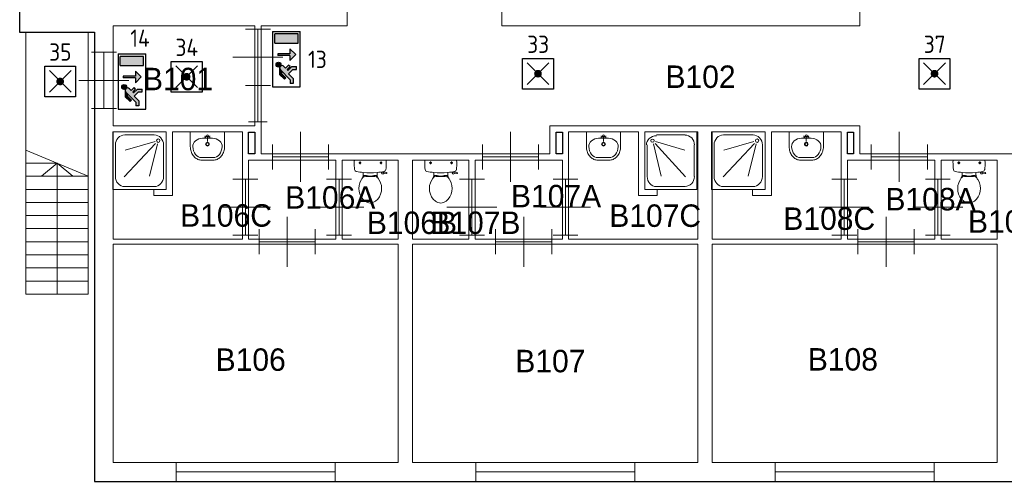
# Model space of a CAD drawing. Header units: millimetres. Extents: x 0 to 597, y 0 to 420.
# Tile 1 of 18: x 60 to 162, y 90 to 138. Entities that reach past the tile are written whole.
import ezdxf
from ezdxf.enums import TextEntityAlignment as Align

# ---------------------------------------------------------------- set-up
doc = ezdxf.new("R2010")
doc.units = ezdxf.units.MM
doc.header["$LTSCALE"] = 100
for name, color, linetype in [('BINNENMUUR', 7, 'Continuous'), ('BOUWKUNDE', 7, 'Continuous'), ('BUITENMUUR', 7, 'Continuous'), ('EL6350--Noodverlichting', 3, 'Continuous'), ('SANITAIR', 7, 'Continuous'), ('TRAP', 7, 'Continuous')]:
    doc.layers.add(name, color=color, linetype=linetype)
doc.layers.add('LABEL', color=7, linetype='Continuous', lineweight=0)
doc.styles.add('dgn175', font='dgn175.shx')
doc.styles.add('ISO18', font='ISO.shx', dxfattribs={"width": 0.9, "height": 1.8})

# ---------------------------------------------------------------- blocks, each defined once
blk = doc.blocks.new('22314')
at = {"layer": 'SANITAIR', "color": 7, "linetype": 'Continuous', "lineweight": 0}
for p, q in [((0.175, -0.153), (0.643, -0.291)), ((0.188, -0.046), (0.647, -0.046)), ((0.042, -0.713), (0.042, -0.207)), ((0.139, -0.192), (0.264, -0.708)), ((0.655, -0.721), (0.166, -0.183)), ((0.793, -0.207), (0.793, -0.713)), ((0.647, -0.874), (0.188, -0.874))]:
    blk.add_line(p, q, dxfattribs=at)
at = {"layer": 'SANITAIR', "color": 7, "linetype": 'Continuous', "lineweight": 0, "flags": 128}
blk.add_lwpolyline([(0.835, 0), (0, 0), (0, -0.92), (0.835, -0.92), (0.835, 0)], close=True, dxfattribs=at)
at = {"layer": 'SANITAIR', "color": 7, "linetype": 'Continuous', "lineweight": 0}
for centre, major_axis, ratio, start_param, end_param in [((0.188, -0.208), (-0.161, 0), 0.913112, 4.712389, 6.283185), ((0.648, -0.208), (0, -0.158), 0.943746, 1.570796, 3.141593), ((0.188, -0.714), (0, -0.161), 0.907611, 4.712389, 6.283185), ((0.648, -0.714), (0, -0.158), 0.943746, 0, 1.570796)]:
    blk.add_ellipse(centre, major_axis=major_axis, ratio=ratio, start_param=start_param, end_param=end_param, dxfattribs=at)
blk.add_ellipse((0.126, -0.139), major_axis=(-0.0289, 0), ratio=0.913112, dxfattribs=at)
blk = doc.blocks.new('22013')
at = {"layer": 'SANITAIR', "color": 7, "linetype": 'Continuous', "lineweight": 0}
for p, q in [((0.248, 0), (-0.248, 0)), ((-0.143, -0.045), (-0.184, -0.045)), ((-0.163, -0.066), (-0.163, -0.024)), ((0.193, -0.045), (0.152, -0.045)), ((0.173, -0.065), (0.173, -0.025)), ((-0.111, -0.2), (-0.111, -0.23)), ((-0.101, -0.25), (-0.057, -0.25)), ((-0.101, -0.271), (-0.101, -0.25)), ((-0.067, -0.25), (-0.067, -0.268)), ((-0.057, -0.25), (-0.057, -0.267)), ((-0.057, -0.255), (-0.035, -0.255)), ((-0.035, -0.255), (-0.035, -0.26)), ((-0.035, -0.26), (0.035, -0.26)), ((0.057, -0.255), (0.035, -0.255)), ((0.035, -0.255), (0.035, -0.26)), ((0.101, -0.25), (0.057, -0.25)), ((0.057, -0.25), (0.057, -0.266)), ((0.067, -0.25), (0.067, -0.267)), ((0.101, -0.27), (0.101, -0.25)), ((0.111, -0.23), (0.111, -0.2)), ((0.178, -0.192), (0.183, -0.206)), ((0.181, -0.202), (0.21, -0.196)), ((0.211, -0.197), (0.208, -0.187)), ((0.262, -0.216), (0.21, -0.224)), ((0.222, -0.205), (0.259, -0.2)), ((0.264, -0.204), (0.266, -0.21))]:
    blk.add_line(p, q, dxfattribs=at)
for centre in [(-0.163, -0.045), (0.173, -0.045)]:
    blk.add_circle(centre, 0.012, dxfattribs=at)
for centre, radius, start, end in [((-0.214, -0.027), 0.0434, 141.7698, 181.0192), ((0.893, -0.028), 1.15, 180, 186.3309), ((-0.217, -0.151), 0.034, 186.3309, 259.2904), ((0.217, -0.151), 0.0335, 280.7271, 353.6509), ((0.214, -0.027), 0.0434, 358.9808, 38.2302), ((-0.892, -0.028), 1.15, 353.6509, 0), ((0, 0.995), 1.2, 259.2904, 264.6981), ((0.241, -0.553), 0.45, 146.1571, 148.9077), ((-0.24, -0.231), 0.129, 326.1571, 0), ((-0.1, -0.292), 0.02, 96.9358, 142.58), ((0, 0.992), 1.197, 264.6981, 275.3019), ((0.009, -1.191), 0.926, 84.3005, 96.9358), ((0.099, -0.29), 0.02, 37.7817, 84.3005), ((0, 0.995), 1.2, 275.3019, 280.7271), ((0.24, -0.231), 0.129, 180, 213.8429), ((-0.241, -0.553), 0.45, 31.0923, 33.8429), ((0.207, -0.2), 0.025, 195.9272, 278.4779), ((0.221, -0.195), 0.01, 191.8886, 277.2238), ((0.26, -0.205), 0.005, 15.7398, 97.2238), ((0.262, -0.212), 0.005, 278.4779, 15.7398), ((0.081, -0.456), 0.263, 148.9077, 230.8792), ((-0.08, -0.456), 0.263, 309.1208, 31.0923), ((0, -0.555), 0.135, 230.8792, 309.1208)]:
    blk.add_arc(centre, radius, start, end, dxfattribs=at)
blk = doc.blocks.new('2216')
at = {"layer": 'SANITAIR', "color": 7, "linetype": 'Continuous', "lineweight": 0}
for p, q in [((-0.079, -0.1), (0.079, -0.1)), ((0, -0.065), (-0.045, -0.082)), ((-0.037, -0.064), (-0.029, -0.089)), ((0, -0.065), (0.045, -0.082)), ((0, -0.065), (0, -0.153)), ((0.037, -0.064), (0.029, -0.089)), ((0.091, -0.41), (-0.091, -0.41))]:
    blk.add_line(p, q, dxfattribs=at)
at = {"layer": 'SANITAIR', "color": 7, "linetype": 'Continuous', "lineweight": 0, "flags": 128}
blk.add_lwpolyline([(-0.275, 0), (-0.275, -0.235), (-0.275, -0.235), (-0.274, -0.255), (-0.271, -0.274), (-0.268, -0.292), (-0.263, -0.31), (-0.256, -0.328), (-0.249, -0.345), (-0.24, -0.361), (-0.23, -0.376), (-0.219, -0.389), (-0.207, -0.402), (-0.195, -0.413), (-0.181, -0.423), (-0.167, -0.432), (-0.153, -0.439), (-0.138, -0.444), (-0.122, -0.448), (-0.107, -0.45), (-0.091, -0.45), (-0.091, -0.45), (0.091, -0.45), (0.091, -0.45), (0.107, -0.45), (0.122, -0.448), (0.138, -0.444), (0.153, -0.439), (0.167, -0.432), (0.181, -0.423), (0.195, -0.413), (0.207, -0.402), (0.219, -0.389), (0.23, -0.376), (0.24, -0.361), (0.249, -0.345), (0.256, -0.328), (0.263, -0.31), (0.268, -0.292), (0.271, -0.274), (0.274, -0.255), (0.275, -0.235), (0.275, -0.235), (0.275, 0), (-0.275, 0)], close=True, dxfattribs=at)
at = {"layer": 'SANITAIR', "color": 7, "linetype": 'Continuous', "lineweight": 0}
for centre, radius in [((0, -0.065), 0.0175), ((0, -0.195), 0.03), ((0, -0.195), 0.02)]:
    blk.add_circle(centre, radius, dxfattribs=at)
for centre, major_axis, ratio, start_param, end_param in [((-0.096, -0.21), (0.136, 0.04), 0.751905, 1.224555, 2.997882), ((0.096, -0.21), (-0.136, 0.04), 0.751905, 3.285304, 5.05863), ((-0.096, -0.23), (-0.002, 0.18), 0.771034, 1.586336, 3.157127), ((0.096, -0.23), (-0.002, -0.18), 0.771034, 6.267651, 7.838442)]:
    blk.add_ellipse(centre, major_axis=major_axis, ratio=ratio, start_param=start_param, end_param=end_param, dxfattribs=at)
blk = doc.blocks.new('22114')
at = {"layer": 'SANITAIR', "color": 7, "linetype": 'Continuous', "lineweight": 0}
for p, q in [((-0.079, -0.1), (0.079, -0.1)), ((0, -0.065), (-0.045, -0.082)), ((-0.037, -0.064), (-0.029, -0.089)), ((0, -0.065), (0.045, -0.082)), ((0, -0.065), (0, -0.153)), ((0.037, -0.064), (0.029, -0.089)), ((0.091, -0.41), (-0.091, -0.41))]:
    blk.add_line(p, q, dxfattribs=at)
at = {"layer": 'SANITAIR', "color": 7, "linetype": 'Continuous', "lineweight": 0, "flags": 128}
blk.add_lwpolyline([(-0.275, 0), (-0.275, -0.235), (-0.275, -0.235), (-0.274, -0.255), (-0.271, -0.274), (-0.268, -0.292), (-0.263, -0.31), (-0.256, -0.328), (-0.249, -0.345), (-0.24, -0.361), (-0.23, -0.376), (-0.219, -0.389), (-0.207, -0.402), (-0.195, -0.413), (-0.181, -0.423), (-0.167, -0.432), (-0.153, -0.439), (-0.138, -0.444), (-0.122, -0.448), (-0.107, -0.45), (-0.091, -0.45), (-0.091, -0.45), (0.091, -0.45), (0.091, -0.45), (0.107, -0.45), (0.122, -0.448), (0.138, -0.444), (0.153, -0.439), (0.167, -0.432), (0.181, -0.423), (0.195, -0.413), (0.207, -0.402), (0.219, -0.389), (0.23, -0.376), (0.24, -0.361), (0.249, -0.345), (0.256, -0.328), (0.263, -0.31), (0.268, -0.292), (0.271, -0.274), (0.274, -0.255), (0.275, -0.235), (0.275, -0.235), (0.275, 0), (-0.275, 0)], close=True, dxfattribs=at)
at = {"layer": 'SANITAIR', "color": 7, "linetype": 'Continuous', "lineweight": 0}
for centre, radius in [((0, -0.065), 0.0175), ((0, -0.195), 0.03), ((0, -0.195), 0.02)]:
    blk.add_circle(centre, radius, dxfattribs=at)
for centre, major_axis, ratio, start_param, end_param in [((-0.096, -0.21), (0.136, 0.04), 0.751905, 1.224555, 2.997882), ((0.096, -0.21), (-0.136, 0.04), 0.751905, 3.285304, 5.05863), ((-0.096, -0.23), (-0.002, 0.18), 0.771034, 1.586336, 3.157127), ((0.096, -0.23), (-0.002, -0.18), 0.771034, 6.267651, 7.838442)]:
    blk.add_ellipse(centre, major_axis=major_axis, ratio=ratio, start_param=start_param, end_param=end_param, dxfattribs=at)
blk = doc.blocks.new('22115')
at = {"layer": 'SANITAIR', "color": 7, "linetype": 'Continuous', "lineweight": 0}
for p, q in [((-0.079, -0.1), (0.079, -0.1)), ((0, -0.065), (-0.045, -0.082)), ((-0.037, -0.064), (-0.029, -0.089)), ((0, -0.065), (0.045, -0.082)), ((0, -0.065), (0, -0.153)), ((0.037, -0.064), (0.029, -0.089)), ((0.091, -0.41), (-0.091, -0.41))]:
    blk.add_line(p, q, dxfattribs=at)
at = {"layer": 'SANITAIR', "color": 7, "linetype": 'Continuous', "lineweight": 0, "flags": 128}
blk.add_lwpolyline([(-0.275, 0), (-0.275, -0.235), (-0.275, -0.235), (-0.274, -0.255), (-0.271, -0.274), (-0.268, -0.292), (-0.263, -0.31), (-0.256, -0.328), (-0.249, -0.345), (-0.24, -0.361), (-0.23, -0.376), (-0.219, -0.389), (-0.207, -0.402), (-0.195, -0.413), (-0.181, -0.423), (-0.167, -0.432), (-0.153, -0.439), (-0.138, -0.444), (-0.122, -0.448), (-0.107, -0.45), (-0.091, -0.45), (-0.091, -0.45), (0.091, -0.45), (0.091, -0.45), (0.107, -0.45), (0.122, -0.448), (0.138, -0.444), (0.153, -0.439), (0.167, -0.432), (0.181, -0.423), (0.195, -0.413), (0.207, -0.402), (0.219, -0.389), (0.23, -0.376), (0.24, -0.361), (0.249, -0.345), (0.256, -0.328), (0.263, -0.31), (0.268, -0.292), (0.271, -0.274), (0.274, -0.255), (0.275, -0.235), (0.275, -0.235), (0.275, 0), (-0.275, 0)], close=True, dxfattribs=at)
at = {"layer": 'SANITAIR', "color": 7, "linetype": 'Continuous', "lineweight": 0}
for centre, radius in [((0, -0.065), 0.0175), ((0, -0.195), 0.03), ((0, -0.195), 0.02)]:
    blk.add_circle(centre, radius, dxfattribs=at)
for centre, major_axis, ratio, start_param, end_param in [((-0.096, -0.21), (0.136, 0.04), 0.751905, 1.224555, 2.997882), ((0.096, -0.21), (-0.136, 0.04), 0.751905, 3.285304, 5.05863), ((-0.096, -0.23), (-0.002, 0.18), 0.771034, 1.586336, 3.157127), ((0.096, -0.23), (-0.002, -0.18), 0.771034, 6.267651, 7.838442)]:
    blk.add_ellipse(centre, major_axis=major_axis, ratio=ratio, start_param=start_param, end_param=end_param, dxfattribs=at)
blk = doc.blocks.new('22044')
at = {"layer": 'SANITAIR', "color": 7, "linetype": 'Continuous', "lineweight": 0}
for p, q in [((0.248, 0), (-0.248, 0)), ((-0.143, -0.045), (-0.184, -0.045)), ((-0.163, -0.066), (-0.163, -0.024)), ((0.193, -0.045), (0.152, -0.045)), ((0.173, -0.065), (0.173, -0.025)), ((-0.111, -0.2), (-0.111, -0.23)), ((-0.101, -0.25), (-0.057, -0.25)), ((-0.101, -0.271), (-0.101, -0.25)), ((-0.067, -0.25), (-0.067, -0.268)), ((-0.057, -0.25), (-0.057, -0.267)), ((-0.057, -0.255), (-0.035, -0.255)), ((-0.035, -0.255), (-0.035, -0.26)), ((-0.035, -0.26), (0.035, -0.26)), ((0.057, -0.255), (0.035, -0.255)), ((0.035, -0.255), (0.035, -0.26)), ((0.101, -0.25), (0.057, -0.25)), ((0.057, -0.25), (0.057, -0.266)), ((0.067, -0.25), (0.067, -0.267)), ((0.101, -0.27), (0.101, -0.25)), ((0.111, -0.23), (0.111, -0.2)), ((0.178, -0.192), (0.183, -0.206)), ((0.181, -0.202), (0.21, -0.196)), ((0.211, -0.197), (0.208, -0.187)), ((0.262, -0.216), (0.21, -0.224)), ((0.222, -0.205), (0.259, -0.2)), ((0.264, -0.204), (0.266, -0.21))]:
    blk.add_line(p, q, dxfattribs=at)
for centre in [(-0.163, -0.045), (0.173, -0.045)]:
    blk.add_circle(centre, 0.012, dxfattribs=at)
for centre, radius, start, end in [((-0.214, -0.027), 0.0434, 141.7698, 181.0192), ((0.893, -0.028), 1.15, 180, 186.3309), ((-0.217, -0.151), 0.034, 186.3309, 259.2904), ((0.217, -0.151), 0.0335, 280.7271, 353.6509), ((0.214, -0.027), 0.0434, 358.9808, 38.2302), ((-0.892, -0.028), 1.15, 353.6509, 0), ((0, 0.995), 1.2, 259.2904, 264.6981), ((0.241, -0.553), 0.45, 146.1571, 148.9077), ((-0.24, -0.231), 0.129, 326.1571, 0), ((-0.1, -0.292), 0.02, 96.9358, 142.58), ((0, 0.992), 1.197, 264.6981, 275.3019), ((0.009, -1.191), 0.926, 84.3005, 96.9358), ((0.099, -0.29), 0.02, 37.7817, 84.3005), ((0, 0.995), 1.2, 275.3019, 280.7271), ((0.24, -0.231), 0.129, 180, 213.8429), ((-0.241, -0.553), 0.45, 31.0923, 33.8429), ((0.207, -0.2), 0.025, 195.9272, 278.4779), ((0.221, -0.195), 0.01, 191.8886, 277.2238), ((0.26, -0.205), 0.005, 15.7398, 97.2238), ((0.262, -0.212), 0.005, 278.4779, 15.7398), ((0.081, -0.456), 0.263, 148.9077, 230.8792), ((-0.08, -0.456), 0.263, 309.1208, 31.0923), ((0, -0.555), 0.135, 230.8792, 309.1208)]:
    blk.add_arc(centre, radius, start, end, dxfattribs=at)
blk = doc.blocks.new('22045')
at = {"layer": 'SANITAIR', "color": 7, "linetype": 'Continuous', "lineweight": 0}
for p, q in [((0.248, 0), (-0.248, 0)), ((-0.143, -0.045), (-0.184, -0.045)), ((-0.163, -0.066), (-0.163, -0.024)), ((0.193, -0.045), (0.152, -0.045)), ((0.173, -0.065), (0.173, -0.025)), ((-0.111, -0.2), (-0.111, -0.23)), ((-0.101, -0.25), (-0.057, -0.25)), ((-0.101, -0.271), (-0.101, -0.25)), ((-0.067, -0.25), (-0.067, -0.268)), ((-0.057, -0.25), (-0.057, -0.267)), ((-0.057, -0.255), (-0.035, -0.255)), ((-0.035, -0.255), (-0.035, -0.26)), ((-0.035, -0.26), (0.035, -0.26)), ((0.057, -0.255), (0.035, -0.255)), ((0.035, -0.255), (0.035, -0.26)), ((0.101, -0.25), (0.057, -0.25)), ((0.057, -0.25), (0.057, -0.266)), ((0.067, -0.25), (0.067, -0.267)), ((0.101, -0.27), (0.101, -0.25)), ((0.111, -0.23), (0.111, -0.2)), ((0.178, -0.192), (0.183, -0.206)), ((0.181, -0.202), (0.21, -0.196)), ((0.211, -0.197), (0.208, -0.187)), ((0.262, -0.216), (0.21, -0.224)), ((0.222, -0.205), (0.259, -0.2)), ((0.264, -0.204), (0.266, -0.21))]:
    blk.add_line(p, q, dxfattribs=at)
for centre in [(-0.163, -0.045), (0.173, -0.045)]:
    blk.add_circle(centre, 0.012, dxfattribs=at)
for centre, radius, start, end in [((-0.214, -0.027), 0.0434, 141.7698, 181.0192), ((0.893, -0.028), 1.15, 180, 186.3309), ((-0.217, -0.151), 0.034, 186.3309, 259.2904), ((0.217, -0.151), 0.0335, 280.7271, 353.6509), ((0.214, -0.027), 0.0434, 358.9808, 38.2302), ((-0.892, -0.028), 1.15, 353.6509, 0), ((0, 0.995), 1.2, 259.2904, 264.6981), ((0.241, -0.553), 0.45, 146.1571, 148.9077), ((-0.24, -0.231), 0.129, 326.1571, 0), ((-0.1, -0.292), 0.02, 96.9358, 142.58), ((0, 0.992), 1.197, 264.6981, 275.3019), ((0.009, -1.191), 0.926, 84.3005, 96.9358), ((0.099, -0.29), 0.02, 37.7817, 84.3005), ((0, 0.995), 1.2, 275.3019, 280.7271), ((0.24, -0.231), 0.129, 180, 213.8429), ((-0.241, -0.553), 0.45, 31.0923, 33.8429), ((0.207, -0.2), 0.025, 195.9272, 278.4779), ((0.221, -0.195), 0.01, 191.8886, 277.2238), ((0.26, -0.205), 0.005, 15.7398, 97.2238), ((0.262, -0.212), 0.005, 278.4779, 15.7398), ((0.081, -0.456), 0.263, 148.9077, 230.8792), ((-0.08, -0.456), 0.263, 309.1208, 31.0923), ((0, -0.555), 0.135, 230.8792, 309.1208)]:
    blk.add_arc(centre, radius, start, end, dxfattribs=at)
blk = doc.blocks.new('20429')
at = {"layer": 'BOUWKUNDE', "color": 7, "linetype": 'Continuous', "lineweight": 0}
for p, q in [((0, -0.15), (0, 0.15)), ((0, 0), (2.55, 0)), ((2.55, -0.15), (2.55, 0.15))]:
    blk.add_line(p, q, dxfattribs=at)
blk = doc.blocks.new('20430')
at = {"layer": 'BOUWKUNDE', "color": 7, "linetype": 'Continuous', "lineweight": 0}
for p, q in [((0, -0.15), (0, 0.15)), ((0, 0), (2.55, 0)), ((2.55, -0.15), (2.55, 0.15))]:
    blk.add_line(p, q, dxfattribs=at)
blk = doc.blocks.new('20440')
at = {"layer": 'BOUWKUNDE', "color": 7, "linetype": 'Continuous', "lineweight": 0}
for p, q in [((-2.55, 0.15), (-2.55, -0.15)), ((0, 0), (-2.55, 0)), ((0, 0.15), (0, -0.15))]:
    blk.add_line(p, q, dxfattribs=at)
blk = doc.blocks.new('20442')
at = {"layer": 'BOUWKUNDE', "color": 7, "linetype": 'Continuous', "lineweight": 0}
for p, q in [((0.15, 0.585), (-0.15, 0.585)), ((0, 0), (0, 0.585)), ((0.15, 0), (-0.15, 0))]:
    blk.add_line(p, q, dxfattribs=at)
blk = doc.blocks.new('202149')
at = {"layer": 'BOUWKUNDE', "color": 7, "linetype": 'Continuous', "lineweight": 0}
for p, q in [((0.45, 0), (0.45, 0.4)), ((0, -0.2), (0, 0.2)), ((0.9, -0.2), (0.9, 0.2)), ((0, 0), (0.9, 0)), ((0.45, -0.4), (0.45, 0))]:
    blk.add_line(p, q, dxfattribs=at)
blk = doc.blocks.new('202150')
at = {"layer": 'BOUWKUNDE', "color": 7, "linetype": 'Continuous', "lineweight": 0}
for p, q in [((-0.2, 0), (0.2, 0)), ((0, 0), (0, -0.9)), ((-0.4, -0.45), (0, -0.45)), ((0, -0.45), (0.4, -0.45)), ((-0.2, -0.9), (0.2, -0.9))]:
    blk.add_line(p, q, dxfattribs=at)
blk = doc.blocks.new('202151')
at = {"layer": 'BOUWKUNDE', "color": 7, "linetype": 'Continuous', "lineweight": 0}
for p, q in [((-0.2, 0), (0.2, 0)), ((0, 0), (0, -0.9)), ((-0.4, -0.45), (0, -0.45)), ((0, -0.45), (0.4, -0.45)), ((-0.2, -0.9), (0.2, -0.9))]:
    blk.add_line(p, q, dxfattribs=at)
blk = doc.blocks.new('202152')
at = {"layer": 'BOUWKUNDE', "color": 7, "linetype": 'Continuous', "lineweight": 0}
for p, q in [((0.45, 0), (0.45, 0.4)), ((0, -0.2), (0, 0.2)), ((0.9, -0.2), (0.9, 0.2)), ((0, 0), (0.9, 0)), ((0.45, -0.4), (0.45, 0))]:
    blk.add_line(p, q, dxfattribs=at)
blk = doc.blocks.new('202153')
at = {"layer": 'BOUWKUNDE', "color": 7, "linetype": 'Continuous', "lineweight": 0}
for p, q in [((-0.2, 0), (0.2, 0)), ((0, 0), (0, -0.9)), ((-0.4, -0.45), (0, -0.45)), ((0, -0.45), (0.4, -0.45)), ((-0.2, -0.9), (0.2, -0.9))]:
    blk.add_line(p, q, dxfattribs=at)
blk = doc.blocks.new('202163')
at = {"layer": 'BOUWKUNDE', "color": 7, "linetype": 'Continuous', "lineweight": 0}
for p, q in [((0.45, 0), (0.45, 0.4)), ((0, -0.2), (0, 0.2)), ((0.9, -0.2), (0.9, 0.2)), ((0, 0), (0.9, 0)), ((0.45, -0.4), (0.45, 0))]:
    blk.add_line(p, q, dxfattribs=at)
blk = doc.blocks.new('202164')
at = {"layer": 'BOUWKUNDE', "color": 7, "linetype": 'Continuous', "lineweight": 0}
for p, q in [((-0.2, 0), (0.2, 0)), ((0, 0), (0, -0.9)), ((-0.4, -0.45), (0, -0.45)), ((0, -0.45), (0.4, -0.45)), ((-0.2, -0.9), (0.2, -0.9))]:
    blk.add_line(p, q, dxfattribs=at)
blk = doc.blocks.new('202165')
at = {"layer": 'BOUWKUNDE', "color": 7, "linetype": 'Continuous', "lineweight": 0}
for p, q in [((0.45, 0), (0.45, 0.4)), ((0, -0.2), (0, 0.2)), ((0.9, -0.2), (0.9, 0.2)), ((0, 0), (0.9, 0)), ((0.45, -0.4), (0.45, 0))]:
    blk.add_line(p, q, dxfattribs=at)
blk = doc.blocks.new('202166')
at = {"layer": 'BOUWKUNDE', "color": 7, "linetype": 'Continuous', "lineweight": 0}
for p, q in [((0.45, 0), (0.45, 0.4)), ((0, -0.2), (0, 0.2)), ((0.9, -0.2), (0.9, 0.2)), ((0, 0), (0.9, 0)), ((0.45, -0.4), (0.45, 0))]:
    blk.add_line(p, q, dxfattribs=at)
blk = doc.blocks.new('202171')
at = {"layer": 'BOUWKUNDE', "color": 7, "linetype": 'Continuous', "lineweight": 0}
for p, q in [((-0.2, 0), (0.2, 0)), ((0, 0), (0, -0.9)), ((-0.4, -0.45), (0, -0.45)), ((0, -0.45), (0.4, -0.45)), ((-0.2, -0.9), (0.2, -0.9))]:
    blk.add_line(p, q, dxfattribs=at)
blk = doc.blocks.new('202211')
at = {"layer": 'BOUWKUNDE', "color": 7, "linetype": 'Continuous', "lineweight": 0}
for p, q in [((-0.2, 0), (0.2, 0)), ((0, 0), (0, -0.9)), ((-0.4, -0.45), (0, -0.45)), ((0, -0.45), (0.4, -0.45)), ((-0.2, -0.9), (0.2, -0.9))]:
    blk.add_line(p, q, dxfattribs=at)
blk = doc.blocks.new('202212')
at = {"layer": 'BOUWKUNDE', "color": 7, "linetype": 'Continuous', "lineweight": 0}
for p, q in [((-0.2, 0), (0.2, 0)), ((0, 0), (0, -0.9)), ((-0.4, -0.45), (0, -0.45)), ((0, -0.45), (0.4, -0.45)), ((-0.2, -0.9), (0.2, -0.9))]:
    blk.add_line(p, q, dxfattribs=at)
blk = doc.blocks.new('202213')
at = {"layer": 'BOUWKUNDE', "color": 7, "linetype": 'Continuous', "lineweight": 0}
for p, q in [((0.45, 0), (0.45, 0.4)), ((0, -0.2), (0, 0.2)), ((0.9, -0.2), (0.9, 0.2)), ((0, 0), (0.9, 0)), ((0.45, -0.4), (0.45, 0))]:
    blk.add_line(p, q, dxfattribs=at)
blk = doc.blocks.new('AnonymousCell')
at = {"layer": 'BUITENMUUR', "color": 7, "linetype": 'Continuous', "lineweight": 30, "flags": 128}
for points in [[(-24.8, -22.985), (13.97, -22.985), (18.4, -22.985), (26, -22.985), (26, 15.785), (24.8, 15.785), (24.8, 22.985), (-13.97, 22.985), (-18.4, 22.985), (-26, 22.985), (-26, -15.785), (-24.8, -15.785), (-24.8, -22.985)], [(-22.33, -17.385), (-22.23, -17.385), (-22.23, -17.735), (-22.33, -17.735), (-22.33, -17.385)], [(-17.4, -17.385), (-17.3, -17.385), (-17.3, -17.735), (-17.4, -17.735), (-17.4, -17.385)], [(-12.73, -17.385), (-12.63, -17.385), (-12.63, -17.735), (-12.73, -17.735), (-12.73, -17.385)]]:
    blk.add_lwpolyline(points, close=True, dxfattribs=at)
blk = doc.blocks.new('202217')
at = {"layer": 'BOUWKUNDE', "color": 7, "linetype": 'Continuous', "lineweight": 0}
for p, q in [((-0.2, 0), (0.2, 0)), ((0, 0), (0, -0.9)), ((-0.4, -0.45), (0, -0.45)), ((0, -0.45), (0.4, -0.45)), ((-0.2, -0.9), (0.2, -0.9))]:
    blk.add_line(p, q, dxfattribs=at)
blk = doc.blocks.new('22331')
at = {"layer": 'SANITAIR', "color": 7, "linetype": 'Continuous', "lineweight": 0}
for p, q in [((-0.193, -0.046), (-0.666, -0.046)), ((-0.18, -0.153), (-0.661, -0.291)), ((-0.816, -0.207), (-0.816, -0.713)), ((-0.673, -0.721), (-0.171, -0.183)), ((-0.143, -0.192), (-0.271, -0.708)), ((-0.043, -0.713), (-0.043, -0.207)), ((-0.666, -0.874), (-0.193, -0.874))]:
    blk.add_line(p, q, dxfattribs=at)
at = {"layer": 'SANITAIR', "color": 7, "linetype": 'Continuous', "lineweight": 0, "flags": 128}
blk.add_lwpolyline([(-0.859, 0), (0, 0), (0, -0.92), (-0.859, -0.92), (-0.859, 0)], close=True, dxfattribs=at)
at = {"layer": 'SANITAIR', "color": 7, "linetype": 'Continuous', "lineweight": 0}
for centre, major_axis, start_param, end_param in [((-0.666, -0.208), (0, 0.161), 0, 1.570796), ((-0.194, -0.208), (0, -0.161), 1.570796, 3.141593), ((-0.666, -0.714), (0, 0.161), 1.570796, 3.141593), ((-0.194, -0.714), (0, -0.161), 0, 1.570796)]:
    blk.add_ellipse(centre, major_axis=major_axis, ratio=0.933696, start_param=start_param, end_param=end_param, dxfattribs=at)
blk.add_ellipse((-0.129, -0.139), major_axis=(0, -0.029), ratio=0.933696, dxfattribs=at)
blk = doc.blocks.new('22349')
at = {"layer": 'SANITAIR', "color": 7, "linetype": 'Continuous', "lineweight": 0}
for p, q in [((-0.193, -0.046), (-0.667, -0.046)), ((-0.18, -0.153), (-0.662, -0.291)), ((-0.817, -0.207), (-0.817, -0.713)), ((-0.674, -0.721), (-0.171, -0.183)), ((-0.143, -0.192), (-0.272, -0.708)), ((-0.043, -0.713), (-0.043, -0.207)), ((-0.667, -0.874), (-0.193, -0.874))]:
    blk.add_line(p, q, dxfattribs=at)
at = {"layer": 'SANITAIR', "color": 7, "linetype": 'Continuous', "lineweight": 0, "flags": 128}
blk.add_lwpolyline([(-0.86, 0), (0, 0), (0, -0.92), (-0.86, -0.92), (-0.86, 0)], close=True, dxfattribs=at)
at = {"layer": 'SANITAIR', "color": 7, "linetype": 'Continuous', "lineweight": 0}
for centre, major_axis, start_param, end_param in [((-0.667, -0.208), (0, 0.161), 0, 1.570796), ((-0.194, -0.208), (0, -0.161), 1.570796, 3.141593), ((-0.667, -0.714), (0, 0.161), 1.570796, 3.141593), ((-0.194, -0.714), (0, -0.161), 0, 1.570796)]:
    blk.add_ellipse(centre, major_axis=major_axis, ratio=0.934783, start_param=start_param, end_param=end_param, dxfattribs=at)
blk.add_ellipse((-0.129, -0.139), major_axis=(0, -0.029), ratio=0.934783, dxfattribs=at)
blk = doc.blocks.new('ANV')
for p, q in [((-2.5, 497.5), (497.5, 497.5)), ((-2.5, -2.5), (-2.5, 497.5)), ((497.5, 497.5), (497.5, -2.5)), ((70.72325, 70.72325), (424.27675, 424.27675)), ((70.72325, 424.27675), (424.27675, 70.72325)), ((497.5, -2.5), (-2.5, -2.5))]:
    blk.add_line(p, q)
at = {"const_width": 62.5}
blk.add_lwpolyline([(216.25, 247.5, 1), (278.75, 247.5, 1)], format="xyb", close=True, dxfattribs=at)
blk = doc.blocks.new('nuo')
at = {"ltscale": 5.5}
for points in [[(301, 236), (331, 266, 0.388721), (333, 320, -0.055261), (327, 326, 0.375772), (274, 322), (114, 161), (50, 161), (50, 113), (133, 113), (208, 188), (278, 118), (278, 57), (326, 57), (326, 137), (264, 199), (278, 213), (326, 165), (349, 188)], [(274, 322, -0.198912), (303, 334), (200, 334), (123, 256), (145, 234), (213, 302), (254, 302)], [(333, 320, 0.62111), (398, 352, 1), (318, 352, 0.176186), (327, 326, -0.055261)], [(537, 366), (507, 366), (507, 167), (427, 167), (522, 72), (617, 167), (537, 167)], [(708, 35), (858, 35), (858, 415), (708, 415)]]:
    blk.add_hatch(color=256, dxfattribs=at).paths.add_polyline_path(points)
at = {"color": 0, "linetype": 'Continuous'}
for p, q in [((900, 450), (0, 450)), ((0, 450), (0, 0)), ((274, 322), (114, 161)), ((123, 256), (200, 334)), ((303, 334), (200, 334)), ((708, 415), (858, 415)), ((708, 415), (708, 35)), ((858, 35), (858, 415)), ((900, 450), (900, 0)), ((114, 161), (50, 161)), ((145, 234), (123, 256)), ((208, 188), (133, 113)), ((145, 234), (213, 302)), ((278, 118), (208, 188)), ((254, 302), (213, 302)), ((278, 213), (264, 199)), ((264, 199), (326, 137)), ((326, 165), (278, 213)), ((331, 266), (301, 236)), ((349, 188), (301, 236)), ((0, 0), (900, 0)), ((133, 113), (50, 113)), ((278, 118), (278, 57)), ((326, 137), (326, 57)), ((708, 35), (858, 35))]:
    blk.add_line(p, q, dxfattribs=at)
at = {"ltscale": 5.5}
for p, q in [((507, 167), (507, 366)), ((537, 366), (507, 366)), ((537, 167), (537, 366)), ((50, 113), (50, 161)), ((326, 165), (349, 188)), ((507, 167), (427, 167)), ((617, 167), (537, 167)), ((278, 57), (326, 57))]:
    blk.add_line(p, q, dxfattribs=at)
blk.add_lwpolyline([(427, 167), (522, 72), (617, 167)], dxfattribs=at)
at = {"color": 0, "linetype": 'Continuous'}
blk.add_circle((358, 352), 40, dxfattribs=at)
blk.add_arc((303, 294), 40, 315, 135, dxfattribs=at)

msp = doc.modelspace()

# ---------------------------------------------------------------- linework, layer by layer
at = {"layer": 'BINNENMUUR', "color": 7, "linetype": 'Continuous', "lineweight": 13, "flags": 128}
msp.add_lwpolyline([(177.43, 140.17), (161.64, 140.17), (161.64, 168.44), (147.34, 168.44), (147.34, 168.44), (147.34, 137.24), (110.03, 137.24), (110.03, 152.84), (107.23, 152.84), (107.23, 176.71), (96.83, 176.71), (96.83, 152.84), (93.91, 152.84), (93.91, 137.24), (84.94, 137.24), (84.94, 132.04), (84.94, 123.92), (115.03, 123.92), (115.03, 126.84), (147.34, 126.84), (147.34, 123.92), (177.43, 123.92)], dxfattribs=at)
for points in [[(69.53, 137.24), (69.53, 126.84), (84.29, 126.84), (84.29, 137.24), (69.53, 137.24)], [(69.53, 126.19), (69.53, 115.01), (82.99, 115.01), (82.99, 126.19), (75.71, 126.19), (75.71, 119.56), (73.76, 119.56), (73.76, 120.21), (75.06, 120.21), (75.06, 126.19), (69.53, 126.19)], [(130.44, 126.19), (124.91, 126.19), (124.91, 120.21), (126.21, 120.21), (126.21, 119.56), (124.26, 119.56), (124.26, 126.19), (116.98, 126.19), (116.98, 115.01), (130.44, 115.01), (130.44, 126.19)], [(131.93, 115.01), (145.39, 115.01), (145.39, 126.19), (138.11, 126.19), (138.11, 119.56), (136.16, 119.56), (136.16, 120.21), (137.46, 120.21), (137.46, 126.19), (131.93, 126.19), (131.93, 115.01)], [(83.64, 115.01), (92.74, 115.01), (92.74, 123.27), (83.64, 123.27), (83.64, 115.01)], [(93.39, 115.01), (99.24, 115.01), (99.24, 123.27), (93.39, 123.27), (93.39, 115.01)], [(100.73, 115.01), (106.58, 115.01), (106.58, 123.27), (100.73, 123.27), (100.73, 115.01)], [(107.23, 115.01), (116.33, 115.01), (116.33, 123.27), (107.23, 123.27), (107.23, 115.01)], [(146.04, 115.01), (155.14, 115.01), (155.14, 123.27), (146.04, 123.27), (146.04, 115.01)], [(155.79, 115.01), (161.64, 115.01), (161.64, 123.27), (155.79, 123.27), (155.79, 115.01)], [(69.53, 91.74), (99.24, 91.74), (99.24, 114.49), (69.53, 114.49), (69.53, 91.74)], [(100.73, 91.74), (130.44, 91.74), (130.44, 114.49), (100.73, 114.49), (100.73, 91.74)], [(131.93, 91.74), (161.64, 91.74), (161.64, 114.49), (131.93, 114.49), (131.93, 91.74)]]:
    msp.add_lwpolyline(points, close=True, dxfattribs=at)
at = {"layer": 'TRAP', "color": 7, "linetype": 'Continuous', "lineweight": 0}
for p, q in [((60.43, 124.31), (66.93, 121.58)), ((60.43, 122.94), (63.68, 122.94)), ((62.06, 121.58), (63.68, 122.94)), ((63.68, 109.29), (63.68, 122.94)), ((65.31, 121.58), (63.68, 122.94)), ((60.43, 121.58), (66.93, 121.58)), ((60.43, 120.21), (66.93, 120.21)), ((60.43, 118.85), (66.93, 118.85)), ((60.43, 117.48), (66.93, 117.48)), ((60.43, 116.12), (66.93, 116.12)), ((60.43, 114.75), (66.93, 114.75)), ((60.43, 113.39), (66.93, 113.39)), ((60.43, 112.02), (66.93, 112.02)), ((60.43, 110.66), (66.93, 110.66))]:
    msp.add_line(p, q, dxfattribs=at)
at = {"layer": 'TRAP', "color": 7, "linetype": 'Continuous', "lineweight": 0, "flags": 128}
msp.add_lwpolyline([(60.43, 109.29), (66.93, 109.29), (66.93, 136.59), (60.43, 136.59), (60.43, 109.29)], close=True, dxfattribs=at)

# ---------------------------------------------------------------- block references
at = {"color": 7, "linetype": 'Continuous', "lineweight": 30, "xscale": 6.5, "yscale": 6.5, "zscale": 6.5}
msp.add_blockref('AnonymousCell', (228.78, 239.19), dxfattribs=at)
at = {"color": 7, "linetype": 'Continuous', "lineweight": 0, "xscale": 6.5, "yscale": 6.5, "zscale": 6.5}
for name, p in [('202171', (84.61, 136.9)), ('202217', (68.56, 134.49)), ('20442', (84.61, 127.24)), ('22331', (75.06, 126.19)), ('22114', (79.35, 126.19)), ('202149', (86.12, 123.59)), ('202163', (108, 123.59)), ('2216', (120.62, 126.19)), ('22314', (124.91, 126.19)), ('22349', (137.46, 126.19)), ('22115', (141.75, 126.19)), ('202166', (148.52, 123.59)), ('22044', (96.31, 123.27)), ('22013', (103.66, 123.27)), ('22045', (158.71, 123.27)), ('202151', (83.31, 121.28)), ('202150', (93.06, 121.28)), ('202153', (106.91, 121.28)), ('202164', (116.66, 121.28)), ('202212', (145.71, 121.28)), ('202211', (155.46, 121.28)), ('202152', (84.74, 114.75)), ('202165', (109.38, 114.75)), ('202213', (147.14, 114.75)), ('20429', (76.1, 90.77)), ('20430', (107.3, 90.77)), ('20440', (155.07, 90.77))]:
    msp.add_blockref(name, p, dxfattribs=at)
at = {"layer": 'EL6350--Noodverlichting', "xscale": 0.006399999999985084, "yscale": 0.006399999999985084, "zscale": 0.006399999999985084, "rotation": 90}
for p in [(89.01, 130.91), (72.92, 128.58)]:
    msp.add_blockref('nuo', p, dxfattribs=at)
at = {"layer": 'EL6350--Noodverlichting', "xscale": 0.006399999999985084, "yscale": 0.006399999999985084, "zscale": 0.006399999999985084}
for p in [(75.6, 130.36), (112.21, 130.68), (153.53, 130.68), (62.42, 129.87)]:
    msp.add_blockref('ANV', p, dxfattribs=at)

# ---------------------------------------------------------------- texts
at = {"layer": 'EL6350--Noodverlichting', "color": 1, "style": 'ISO18'}
for s, p in [('14', (72.32, 135.97)), ('33', (113.81, 135.33)), ('37', (155.13, 135.33)), ('35', (64.02, 134.52)), ('34', (77.2, 135.01)), ('13', (90.81, 133.76))]:
    msp.add_text(s, height=1.8, dxfattribs=at).set_placement(p, align=Align.MIDDLE)
at = {"layer": 'LABEL', "color": 7, "linetype": 'Continuous', "lineweight": 0, "style": 'dgn175'}
for s, p in [('B101', (72.63, 130.54)), ('B102', (127.08, 130.78)), ('B106A', (87.45, 118.2)), ('B107A', (110.98, 118.34)), ('B108A', (150, 118.02)), ('B106C', (76.5, 116.32)), ('B107C', (121.22, 116.3)), ('B108C', (139.36, 115.99)), ('B108B', (158.6, 115.69)), ('B106B', (95.96, 115.56)), ('B107B', (102.57, 115.56)), ('B106', (80.2, 101.3)), ('B108', (141.91, 101.33)), ('B107', (111.43, 101.15))]:
    msp.add_text(s, height=2.34, dxfattribs=at).set_placement(p)

doc.saveas('drawing.dxf')
